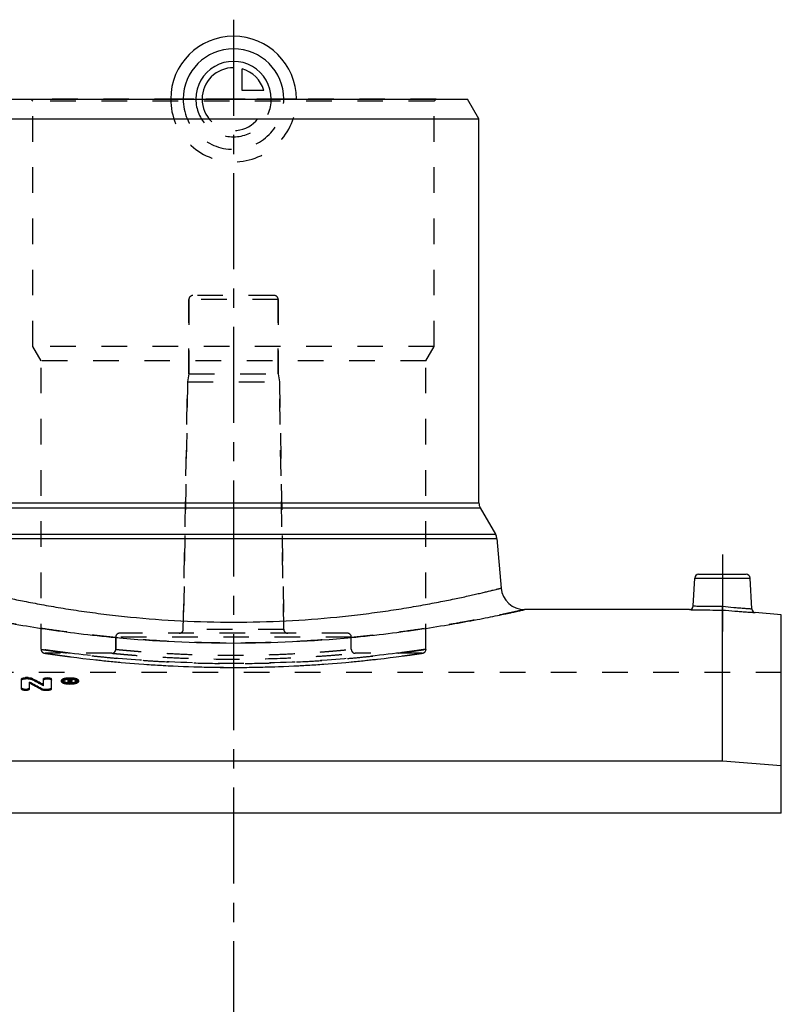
# Model space of a CAD drawing. Header units: millimetres. Extents: x 0 to 1000, y 0 to 1000.
# Tile 3 of 3: x 457 to 650, y 500 to 751. Entities that reach past the tile are written whole.
import ezdxf

# ---------------------------------------------------------------- set-up
doc = ezdxf.new("R2010")
doc.units = ezdxf.units.MM
doc.header["$LTSCALE"] = 65.185185
doc.linetypes.add('CENTER', pattern=[0.6, 0.375, -0.075, 0.075, -0.075])
doc.linetypes.add('HIDDEN', pattern=[0.2, 0.1, -0.1])
for name, color, linetype in [('ACHSEN_S', 7, 'CONTINUOUS'), ('FASEN', 7, 'CONTINUOUS'), ('KOERPER', 7, 'CONTINUOUS'), ('KONST.EL_MIT_GEO', 7, 'CONTINUOUS'), ('KURVEN', 7, 'CONTINUOUS')]:
    doc.layers.add(name, color=color, linetype=linetype)

msp = doc.modelspace()

# ---------------------------------------------------------------- linework, layer by layer
at = {"layer": 'ACHSEN_S', "color": 2, "linetype": 'CENTER'}
msp.add_line((511, 750.72), (511, 249.28), dxfattribs=at)
at = {"layer": 'FASEN', "color": 7, "linetype": 'Continuous'}
for p, q in [((451.39, 730.5), (570.61, 730.5)), ((573.5, 725.5), (570.61, 730.5)), ((448.5, 725.5), (573.5, 725.5)), ((650.5, 599.19), (643.87, 599.77)), ((650.5, 548.65), (650.5, 599.19)), ((635.5, 561.89), (386.5, 561.89)), ((650.5, 560.73), (635.5, 561.89))]:
    msp.add_line(p, q, dxfattribs=at)
at = {"layer": 'KOERPER', "color": 7, "linetype": 'Continuous'}
for p, q in [((573.5, 627.67), (573.5, 725.5)), ((627.08, 600.5), (585.13, 600.5)), ((650.5, 548.65), (371.5, 548.65))]:
    msp.add_line(p, q, dxfattribs=at)
at = {"layer": 'KOERPER', "color": 8, "linetype": 'HIDDEN'}
for p, q in [((499.65, 660.5), (499.65, 679.5)), ((522.35, 660.5), (522.35, 679.5)), ((499.65, 660.5), (499.3, 658.5)), ((499.65, 660.5), (522.35, 660.5)), ((522.35, 660.5), (522.7, 658.5)), ((498.2, 595.48), (499.3, 658.5)), ((499.3, 658.5), (522.7, 658.5)), ((523.8, 595.48), (522.7, 658.5)), ((481, 590.39), (481, 593.5)), ((541, 590.39), (541, 593.5)), ((480, 589.39), (463, 589.39)), ((559, 589.39), (542, 589.39)), ((650.5, 584.5), (371.5, 584.5)), ((650.5, 548.65), (650.5, 584.5))]:
    msp.add_line(p, q, dxfattribs=at)
at = {"layer": 'KOERPER', "color": 2, "linetype": 'CENTER'}
msp.add_line((635.5, 614.5), (635.5, 594.89), dxfattribs=at)
at = {"layer": 'KONST.EL_MIT_GEO', "color": 8, "linetype": 'HIDDEN'}
for p, q in [((459.9, 730), (459.4, 730.5)), ((562.6, 730.5), (459.4, 730.5)), ((459.9, 667.5), (459.9, 730)), ((562.1, 730), (459.9, 730)), ((562.1, 730), (562.6, 730.5)), ((562.1, 667.5), (562.1, 730)), ((499.65, 679.5), (499.65, 660.5)), ((522.35, 679.5), (499.65, 679.5)), ((521.35, 680.5), (500.65, 680.5)), ((522.35, 679.5), (522.35, 660.5)), ((462, 663.86), (459.9, 667.5)), ((562.1, 667.5), (459.9, 667.5)), ((560, 663.86), (562.1, 667.5)), ((462, 590.39), (462, 663.86)), ((560, 663.86), (462, 663.86)), ((560, 590.39), (560, 663.86)), ((499.3, 658.5), (498.2, 595.48)), ((522.7, 658.5), (523.8, 595.48)), ((540, 594.5), (482, 594.5)), ((523.8, 595.48), (498.2, 595.48)), ((481, 593.5), (481, 590.39)), ((541, 593.5), (481, 593.5)), ((462.85, 589.41), (463.78, 589.27)), ((463.78, 589.27), (465.58, 589.01)), ((557.61, 589.18), (559.15, 589.41)), ((465.58, 589.01), (467.1, 588.8)), ((467.1, 588.8), (468.93, 588.55)), ((468.93, 588.55), (471.07, 588.28)), ((471.07, 588.28), (472.66, 588.08)), ((472.66, 588.08), (474.37, 587.88)), ((474.37, 587.88), (476.21, 587.68)), ((476.21, 587.68), (478.16, 587.47)), ((478.16, 587.47), (480.21, 587.27)), ((480.21, 587.27), (482.36, 587.07)), ((482.36, 587.07), (484.6, 586.88)), ((539.64, 587.07), (541.79, 587.27)), ((541.79, 587.27), (543.84, 587.47)), ((543.84, 587.47), (545.79, 587.68)), ((545.79, 587.68), (547.63, 587.88)), ((547.63, 587.88), (549.34, 588.08)), ((549.34, 588.08), (550.93, 588.28)), ((550.93, 588.28), (552.39, 588.46)), ((552.39, 588.46), (554.33, 588.72)), ((554.33, 588.72), (555.95, 588.94)), ((555.95, 588.94), (557.61, 589.18)), ((514.4, 585.8), (515.75, 585.82)), ((519.79, 585.91), (521.12, 585.94)), ((523.77, 586.04), (525.08, 586.09)), ((525.08, 586.09), (526.37, 586.15)), ((528.93, 586.29), (530.19, 586.36)), ((458.03, 582.89), (458.03, 583.18)), ((458.69, 582.89), (458.03, 582.89)), ((458.69, 582.89), (458.69, 583.18)), ((459.53, 582.74), (459.53, 583.03)), ((467.7, 582.19), (467.7, 582.47)), ((469.27, 582.57), (468.85, 582.57)), ((468.85, 581.8), (468.85, 581.94)), ((469.18, 581.8), (468.85, 581.8)), ((469.18, 582.41), (469.18, 582.52)), ((469.27, 582.46), (469.18, 582.46)), ((469.27, 582.23), (469.18, 582.23)), ((469.18, 581.8), (469.18, 581.92)), ((469.27, 582.74), (469.27, 582.85)), ((469.27, 582.23), (469.27, 582.52)), ((469.5, 581.8), (469.5, 581.92)), ((469.84, 581.8), (469.5, 581.8)), ((469.51, 582.32), (469.51, 582.6)), ((469.6, 582.16), (469.6, 582.44)), ((469.84, 581.8), (469.84, 581.94)), ((471, 582.19), (471, 582.47)), ((462.62, 581.09), (462.62, 581.37))]:
    msp.add_line(p, q, dxfattribs=at)
at = {"layer": 'KONST.EL_MIT_GEO', "color": 7, "linetype": 'Continuous'}
for p, q in [((448.5, 627.67), (573.5, 627.67)), ((448.17, 626.42), (573.83, 626.42)), ((573.83, 626.42), (577.72, 619.69)), ((444.28, 619.69), (577.72, 619.69)), ((443.95, 618.65), (578.05, 618.65)), ((578.05, 618.65), (579.16, 605.98)), ((629.45, 609.5), (641.55, 609.5)), ((628.08, 601.45), (628.45, 608.55)), ((628.45, 608.55), (642.55, 608.55)), ((642.96, 600.71), (642.55, 608.55)), ((635.5, 561.89), (635.5, 600.39)), ((457.04, 580.26), (457.04, 582.85)), ((458.69, 583.18), (458.03, 583.18)), ((459.02, 580.26), (459.02, 582.06)), ((462.62, 581.37), (462.62, 582.85)), ((464.61, 580.26), (464.61, 582.85)), ((467.2, 582.19), (467.2, 582.47)), ((468.85, 581.94), (468.85, 582.85)), ((469.27, 582.85), (468.85, 582.85)), ((469.18, 582.08), (468.85, 582.08)), ((469.18, 582.52), (469.18, 582.74)), ((469.27, 582.74), (469.18, 582.74)), ((469.27, 582.52), (469.18, 582.52)), ((469.18, 581.92), (469.18, 582.41)), ((469.29, 582.41), (469.18, 582.41)), ((469.29, 582.12), (469.18, 582.12)), ((469.27, 582.52), (469.27, 582.74)), ((469.29, 582.12), (469.29, 582.41)), ((469.5, 581.92), (469.5, 582.08)), ((469.84, 582.08), (469.5, 582.08)), ((469.51, 582.6), (469.51, 582.66)), ((469.84, 581.94), (469.84, 582.08)), ((469.85, 582.32), (469.85, 582.66)), ((471.5, 582.19), (471.5, 582.47)), ((462.11, 580.07), (462.11, 580.36)), ((462.95, 579.91), (462.95, 580.19)), ((463.61, 580.19), (462.95, 580.19)), ((463.61, 579.91), (462.95, 579.91)), ((463.61, 579.91), (463.61, 580.19))]:
    msp.add_line(p, q, dxfattribs=at)
at = {"layer": 'KONST.EL_MIT_GEO', "color": 8, "linetype": 'HIDDEN'}
for points in [[(484.6, 586.88), (485.76, 586.78), (486.93, 586.69), (488.13, 586.6), (489.34, 586.52), (490.56, 586.44), (491.81, 586.36), (493.07, 586.29), (494.34, 586.22), (495.63, 586.15), (496.92, 586.09), (498.23, 586.04), (499.55, 585.99), (500.88, 585.94), (502.21, 585.91), (503.55, 585.87), (504.9, 585.84), (506.25, 585.82), (507.6, 585.8), (508.96, 585.79), (510.32, 585.78), (511.68, 585.78), (513.04, 585.79), (514.4, 585.8)], [(533.87, 586.6), (535.07, 586.69), (536.24, 586.78)], [(536.24, 586.78), (537.4, 586.88), (539.64, 587.07)], [(515.75, 585.82), (517.1, 585.84), (518.45, 585.87), (519.79, 585.91)], [(521.12, 585.94), (522.45, 585.99), (523.77, 586.04)], [(526.37, 586.15), (527.66, 586.22), (528.93, 586.29)], [(530.19, 586.36), (531.44, 586.44), (532.66, 586.52), (533.87, 586.6)]]:
    msp.add_lwpolyline(points, dxfattribs=at)
for centre, radius, start, end in [((500.65, 679.5), 1, 90, 180), ((521.35, 679.5), 1, 0, 90), ((482, 593.5), 1, 90, 180), ((497.2, 595.5), 1, 270, 359), ((524.8, 595.5), 1, 181, 270), ((540, 593.5), 1, 0, 90), ((463, 590.39), 1, 180, 269.9999), ((480, 590.39), 1, 269.9999, 0), ((542, 590.39), 1, 180, 270.0001), ((559, 590.39), 1, 270.0001, 0), ((368.27, 408.71), 196.51, 61.3068, 62.3292), ((469.33, 578.07), 4.66, 93.2821, 95.9073), ((469.35, 577.9), 4.84, 91.8997, 93.2907), ((469.35, 577.7), 5.03, 89.3154, 91.893), ((469.35, 577.78), 4.96, 86.7006, 89.3371), ((469.38, 583.09), 0.955, 283.2496, 285.5407), ((469.37, 578.03), 4.7, 85.3208, 86.6922), ((469.55, 582.6), 0.435, 294.227, 297.4286), ((469.38, 578.15), 4.58, 84.3594, 85.3184)]:
    msp.add_arc(centre, radius, start, end, dxfattribs=at)
at = {"layer": 'KONST.EL_MIT_GEO', "color": 7, "linetype": 'Continuous'}
for centre, radius, start, end in [((576, 627.67), 2.5, 180, 210), ((575.56, 618.44), 2.5, 5, 30), ((629.45, 608.5), 1, 90, 177), ((641.55, 608.5), 1, 3, 90), ((585.13, 606.5), 6, 185, 270), ((627.08, 601.5), 1, 269.9995, 357), ((643.96, 600.76), 1, 183, 265.0005), ((511, 912.05), 320.05, 264.6195, 275.3805), ((364.24, 406.03), 199.92, 60.688, 61.6989), ((364.28, 405.66), 199.98, 60.7108, 61.7211), ((368.24, 409.08), 196.45, 61.2843, 62.3072), ((469.34, 587.76), 6.01, 264.8053, 267.4457), ((469.34, 586.54), 4.63, 265.1728, 266.5747), ((469.35, 586.73), 4.81, 266.5784, 269.3087), ((469.35, 588.01), 6.26, 267.4175, 273.8689), ((469.27, 581.09), 1.76, 88.3578, 89.9815), ((469.27, 583.28), 0.759, 270.0605, 272.0687), ((469.35, 586.76), 4.85, 269.2947, 272.0335), ((469.27, 581.12), 1.73, 86.7323, 88.3621), ((469.28, 581.26), 1.59, 83.2685, 86.7655), ((469.36, 586.64), 4.72, 272.0384, 273.4213), ((469.37, 586.44), 4.53, 273.404, 276.2436)]:
    msp.add_arc(centre, radius, start, end, dxfattribs=at)
for centre, major_axis, start_param, end_param in [((469.5, 278.5), (-25.07, 322.26), -0.358619, -0.355621), ((469.5, 278.5), (-25.05, 321.96), -0.357541, -0.355621), ((469.84, 278.5), (-25.07, 322.26), 5.924566, 5.927895)]:
    msp.add_ellipse(centre, major_axis=major_axis, ratio=0.207588, start_param=start_param, end_param=end_param, dxfattribs=at)
at = {"layer": 'KONST.EL_MIT_GEO', "color": 8, "linetype": 'HIDDEN'}
for centre, end_param in [((469.5, 278.5), -0.357541), ((469.84, 278.5), -0.35529)]:
    msp.add_ellipse(centre, major_axis=(-25.05, 321.96), ratio=0.207588, start_param=-0.358619, end_param=end_param, dxfattribs=at)
at = {"layer": 'KONST.EL_MIT_GEO', "color": 7, "linetype": 'Continuous'}
for points, knots in [([(442.84, 605.98), (442.85, 605.97), (442.87, 605.97), (442.89, 605.96), (442.95, 605.95), (443.04, 605.93), (443.18, 605.89), (443.37, 605.85), (443.59, 605.79), (443.86, 605.72), (444.29, 605.62), (444.93, 605.46), (445.82, 605.24), (446.86, 605), (448.06, 604.71), (449.4, 604.4), (451.49, 603.93), (454.44, 603.29), (458.38, 602.49), (462.83, 601.65), (467.74, 600.81), (473.07, 600), (478.78, 599.25), (486.98, 598.34), (497.76, 597.53), (511, 597.2), (524.24, 597.53), (535.02, 598.34), (543.22, 599.25), (548.93, 600), (554.26, 600.81), (559.17, 601.65), (563.62, 602.49), (567.56, 603.29), (570.51, 603.93), (572.6, 604.4), (573.94, 604.71), (575.14, 605), (576.18, 605.24), (577.07, 605.46), (577.71, 605.62), (578.14, 605.72), (578.41, 605.79), (578.63, 605.85), (578.82, 605.89), (578.96, 605.93), (579.05, 605.95), (579.11, 605.96), (579.13, 605.97), (579.15, 605.98), (579.16, 605.98), (579.16, 605.98)], [0, 0, 0, 0, 0.000153, 0.000345, 0.000613, 0.001378, 0.002449, 0.003825, 0.005503, 0.007484, 0.009765, 0.015222, 0.021857, 0.02965, 0.038578, 0.048615, 0.059734, 0.085091, 0.114387, 0.147331, 0.183611, 0.222895, 0.264829, 0.309033, 0.402588, 0.5, 0.597412, 0.690967, 0.735171, 0.777105, 0.816389, 0.852669, 0.885613, 0.914909, 0.940266, 0.951385, 0.961422, 0.97035, 0.978143, 0.984778, 0.990235, 0.992516, 0.994497, 0.996175, 0.997551, 0.998622, 0.999387, 0.999655, 0.999847, 0.999962, 1, 1, 1, 1]), ([(436.87, 600.5), (436.88, 600.5), (436.95, 600.48), (437.09, 600.45), (437.34, 600.39), (437.68, 600.32), (438.12, 600.22), (438.89, 600.05), (440.09, 599.78), (441.81, 599.42), (443.88, 598.98), (446.3, 598.49), (450.18, 597.73), (455.78, 596.72), (463.33, 595.51), (471.85, 594.35), (477.85, 593.7), (480.99, 593.4)], [0, 0, 0, 0, 0.001121, 0.00448, 0.010073, 0.017888, 0.027912, 0.040125, 0.071028, 0.110381, 0.157912, 0.213311, 0.276227, 0.423062, 0.595097, 0.788708, 1, 1, 1, 1]), ([(541.01, 593.4), (544.15, 593.7), (550.15, 594.35), (558.67, 595.51), (566.22, 596.72), (571.82, 597.73), (575.7, 598.49), (578.12, 598.98), (580.19, 599.42), (581.91, 599.78), (583.11, 600.05), (583.88, 600.22), (584.32, 600.32), (584.66, 600.39), (584.91, 600.45), (585.05, 600.48), (585.12, 600.5), (585.13, 600.5)], [0, 0, 0, 0, 0.211292, 0.404903, 0.576938, 0.723773, 0.786689, 0.842088, 0.889619, 0.928972, 0.959875, 0.972088, 0.982112, 0.989927, 0.99552, 0.998879, 1, 1, 1, 1]), ([(627.08, 600.5), (627.09, 600.5), (627.15, 600.5), (627.27, 600.5), (627.47, 600.49), (627.75, 600.48), (628.1, 600.47), (628.71, 600.46), (629.63, 600.44), (630.89, 600.42), (632.87, 600.4), (634.43, 600.39), (635.5, 600.39)], [0, 0, 0, 0, 0.004829, 0.019265, 0.043168, 0.076303, 0.118343, 0.168874, 0.293361, 0.444931, 0.61774, 1, 1, 1, 1]), ([(628.08, 601.45), (628.13, 601.44), (628.32, 601.44), (628.73, 601.43), (629.42, 601.41), (630.33, 601.39), (631.45, 601.37), (633.21, 601.35), (634.59, 601.34), (635.54, 601.34)], [0, 0, 0, 0, 0.019234, 0.076193, 0.168679, 0.293122, 0.444718, 0.617618, 1, 1, 1, 1]), ([(635.5, 600.39), (635.5, 600.48), (635.52, 600.8), (635.53, 601.12), (635.54, 601.34)], [0, 0, 0, 0, 0.299204, 1, 1, 1, 1]), ([(635.5, 600.39), (636.57, 600.3), (638.11, 600.17), (640.09, 600.02), (641.34, 599.93), (642.25, 599.87), (642.86, 599.83), (643.21, 599.81), (643.48, 599.79), (643.68, 599.78), (643.8, 599.77), (643.86, 599.77), (643.87, 599.77)], [0, 0, 0, 0, 0.382314, 0.555083, 0.706628, 0.831111, 0.881645, 0.923688, 0.956826, 0.980732, 0.99517, 1, 1, 1, 1]), ([(635.54, 601.34), (636.48, 601.24), (637.86, 601.12), (639.6, 600.97), (640.71, 600.88), (641.63, 600.81), (642.25, 600.76), (642.62, 600.74), (642.81, 600.72), (642.91, 600.72), (642.96, 600.71)], [0, 0, 0, 0, 0.382282, 0.55513, 0.706728, 0.831212, 0.923751, 0.956866, 0.980751, 1, 1, 1, 1]), ([(457.04, 582.85), (457.04, 582.9), (457.11, 582.98), (457.22, 583.04), (457.39, 583.11), (457.67, 583.16), (457.91, 583.18), (458.03, 583.18)], [0, 0, 0, 0, 0.133034, 0.231104, 0.352231, 0.652759, 1, 1, 1, 1]), ([(458.69, 583.18), (458.85, 583.18), (459.14, 583.16), (459.42, 583.08), (459.53, 583.03)], [0, 0, 0, 0, 0.561391, 1, 1, 1, 1]), ([(462.62, 582.85), (462.62, 582.9), (462.69, 582.98), (462.8, 583.04), (462.97, 583.11), (463.25, 583.16), (463.61, 583.19), (463.98, 583.16), (464.25, 583.11), (464.43, 583.04), (464.54, 582.98), (464.61, 582.9), (464.61, 582.85)], [0, 0, 0, 0, 0.066519, 0.115533, 0.176092, 0.326371, 0.499995, 0.673623, 0.823901, 0.884466, 0.933481, 1, 1, 1, 1]), ([(467.2, 582.47), (467.2, 582.52), (467.24, 582.63), (467.38, 582.76), (467.58, 582.88), (467.85, 582.98), (468.17, 583.07), (468.68, 583.15), (469.35, 583.19), (470.03, 583.15), (470.53, 583.07), (470.86, 582.98), (471.12, 582.88), (471.33, 582.76), (471.46, 582.63), (471.5, 582.52), (471.5, 582.47)], [0, 0, 0, 0, 0.030422, 0.068325, 0.117194, 0.177501, 0.248161, 0.327215, 0.5, 0.672784, 0.751838, 0.822498, 0.882805, 0.931675, 0.969578, 1, 1, 1, 1]), ([(468.79, 581.77), (468.58, 581.79), (468.19, 581.85), (467.74, 581.98), (467.46, 582.12), (467.29, 582.25), (467.2, 582.38), (467.2, 582.47)], [0, 0, 0, 0, 0.352804, 0.645677, 0.762953, 0.85942, 1, 1, 1, 1]), ([(471.5, 582.19), (471.5, 582.14), (471.46, 582.03), (471.33, 581.89), (471.12, 581.77), (470.86, 581.67), (470.53, 581.58), (470.03, 581.49), (469.35, 581.45), (468.67, 581.49), (468.17, 581.58), (467.85, 581.67), (467.58, 581.77), (467.38, 581.89), (467.24, 582.03), (467.2, 582.14), (467.2, 582.19)], [0, 0, 0, 0, 0.030453, 0.069078, 0.118314, 0.177894, 0.248079, 0.328037, 0.49996, 0.67236, 0.752219, 0.822091, 0.881729, 0.931192, 0.969746, 1, 1, 1, 1]), ([(471, 582.47), (471, 582.55), (470.9, 582.68), (470.72, 582.78), (470.51, 582.87), (470.26, 582.93), (469.87, 583), (469.35, 583.03), (468.83, 583), (468.44, 582.93), (468.2, 582.87), (467.99, 582.78), (467.81, 582.68), (467.7, 582.55), (467.7, 582.47)], [0, 0, 0, 0, 0.066861, 0.115903, 0.176417, 0.247333, 0.326661, 0.500004, 0.673339, 0.752667, 0.823581, 0.88411, 0.933134, 1, 1, 1, 1]), ([(467.72, 582.39), (467.72, 582.38), (467.77, 582.3), (467.84, 582.25), (467.89, 582.21)], [0, 0, 0, 0, 0.211054, 1, 1, 1, 1]), ([(467.9, 582.45), (467.88, 582.44), (467.83, 582.4), (467.78, 582.36), (467.76, 582.33)], [0, 0, 0, 0, 0.27657, 1, 1, 1, 1]), ([(467.89, 582.21), (468.03, 582.13), (468.38, 582.01), (468.74, 581.95), (468.95, 581.93)], [0, 0, 0, 0, 0.431321, 1, 1, 1, 1]), ([(468.85, 582.71), (468.67, 582.69), (468.34, 582.63), (468.02, 582.52), (467.9, 582.45)], [0, 0, 0, 0, 0.571971, 1, 1, 1, 1]), ([(469.45, 582.72), (469.44, 582.72), (469.38, 582.74), (469.32, 582.74), (469.27, 582.74)], [0, 0, 0, 0, 0.215809, 1, 1, 1, 1]), ([(469.37, 582.52), (469.38, 582.53), (469.43, 582.53), (469.47, 582.55), (469.49, 582.57)], [0, 0, 0, 0, 0.303849, 1, 1, 1, 1]), ([(469.5, 582.69), (469.5, 582.69), (469.48, 582.7), (469.47, 582.71), (469.45, 582.72)], [0, 0, 0, 0, 0.205394, 1, 1, 1, 1]), ([(469.46, 582.84), (469.52, 582.84), (469.61, 582.82), (469.74, 582.78), (469.84, 582.71), (469.85, 582.66)], [0, 0, 0, 0, 0.358843, 0.653442, 1, 1, 1, 1]), ([(469.51, 582.59), (469.51, 582.59), (469.51, 582.59), (469.51, 582.6), (469.51, 582.6)], [0, 0, 0, 0, 0.505703, 1, 1, 1, 1]), ([(469.73, 582.49), (469.72, 582.48), (469.68, 582.46), (469.64, 582.45), (469.6, 582.44)], [0, 0, 0, 0, 0.226106, 1, 1, 1, 1]), ([(469.83, 582.55), (469.82, 582.55), (469.8, 582.52), (469.76, 582.5), (469.73, 582.49)], [0, 0, 0, 0, 0.205551, 1, 1, 1, 1]), ([(469.83, 582.27), (469.82, 582.27), (469.8, 582.24), (469.78, 582.22), (469.75, 582.21)], [0, 0, 0, 0, 0.211836, 1, 1, 1, 1]), ([(471.5, 582.47), (471.5, 582.38), (471.4, 582.23), (471.21, 582.11), (470.91, 581.96), (470.42, 581.83), (470, 581.78), (469.77, 581.76)], [0, 0, 0, 0, 0.138537, 0.235281, 0.353405, 0.648131, 1, 1, 1, 1]), ([(470.81, 582.45), (470.68, 582.52), (470.36, 582.64), (470.02, 582.69), (469.83, 582.71)], [0, 0, 0, 0, 0.428313, 1, 1, 1, 1]), ([(469.86, 581.94), (470.05, 581.96), (470.37, 582.02), (470.69, 582.14), (470.81, 582.21)], [0, 0, 0, 0, 0.56678, 1, 1, 1, 1]), ([(470.95, 582.33), (470.94, 582.34), (470.9, 582.38), (470.85, 582.42), (470.81, 582.45)], [0, 0, 0, 0, 0.223066, 1, 1, 1, 1]), ([(470.81, 582.21), (470.83, 582.23), (470.9, 582.27), (470.96, 582.34), (470.99, 582.39)], [0, 0, 0, 0, 0.29542, 1, 1, 1, 1]), ([(459.02, 580.54), (459.02, 580.49), (458.96, 580.41), (458.85, 580.34), (458.67, 580.27), (458.4, 580.21), (458.03, 580.18), (457.67, 580.21), (457.39, 580.27), (457.21, 580.34), (457.1, 580.41), (457.04, 580.49), (457.04, 580.54)], [0, 0, 0, 0, 0.06893, 0.118375, 0.178918, 0.328151, 0.499995, 0.671843, 0.821076, 0.881623, 0.931071, 1, 1, 1, 1]), ([(459.02, 580.26), (459.02, 580.21), (458.96, 580.13), (458.85, 580.06), (458.67, 579.99), (458.4, 579.93), (458.03, 579.9), (457.67, 579.93), (457.39, 579.99), (457.22, 580.06), (457.1, 580.13), (457.04, 580.21), (457.04, 580.26)], [0, 0, 0, 0, 0.070053, 0.119095, 0.178603, 0.329527, 0.499899, 0.671723, 0.821223, 0.880819, 0.930357, 1, 1, 1, 1]), ([(462.95, 580.19), (462.79, 580.19), (462.51, 580.22), (462.22, 580.29), (462.11, 580.36)], [0, 0, 0, 0, 0.559865, 1, 1, 1, 1]), ([(462.95, 579.91), (462.79, 579.91), (462.51, 579.94), (462.22, 580.01), (462.11, 580.07)], [0, 0, 0, 0, 0.559804, 1, 1, 1, 1]), ([(464.61, 580.54), (464.61, 580.49), (464.54, 580.41), (464.43, 580.34), (464.26, 580.27), (463.98, 580.21), (463.74, 580.19), (463.61, 580.19)], [0, 0, 0, 0, 0.137856, 0.236788, 0.357881, 0.656319, 1, 1, 1, 1]), ([(464.61, 580.26), (464.61, 580.21), (464.54, 580.13), (464.43, 580.06), (464.25, 579.99), (463.98, 579.93), (463.74, 579.91), (463.61, 579.91)], [0, 0, 0, 0, 0.138009, 0.236751, 0.358629, 0.656222, 1, 1, 1, 1])]:
    msp.add_open_spline(points, degree=3, knots=knots, dxfattribs=at)
at = {"layer": 'KONST.EL_MIT_GEO', "color": 8, "linetype": 'HIDDEN'}
for points, knots in [([(585.13, 600.5), (585.13, 600.5), (585.1, 600.49), (585.03, 600.48), (584.92, 600.45), (584.67, 600.4), (584.26, 600.3), (583.63, 600.16), (582.82, 599.98), (581.84, 599.77), (580.69, 599.52), (578.82, 599.13), (576.09, 598.57), (572.34, 597.84), (568.02, 597.04), (563.15, 596.22), (557.79, 595.39), (549.8, 594.3), (538.98, 593.13), (525.27, 592.21), (511, 591.88), (496.73, 592.21), (483.02, 593.13), (472.2, 594.3), (464.21, 595.39), (458.85, 596.22), (453.98, 597.04), (449.66, 597.84), (445.91, 598.57), (443.18, 599.13), (441.31, 599.52), (440.16, 599.77), (439.18, 599.98), (438.37, 600.16), (437.74, 600.3), (437.33, 600.4), (437.08, 600.45), (436.96, 600.48), (436.9, 600.5), (436.87, 600.5)], [0, 0, 0, 0, 0.000156, 0.000622, 0.001398, 0.002484, 0.005581, 0.009903, 0.015433, 0.022155, 0.030046, 0.039081, 0.060467, 0.086061, 0.115575, 0.148698, 0.185097, 0.224422, 0.310362, 0.403367, 0.5, 0.596633, 0.689638, 0.775578, 0.814903, 0.851302, 0.884425, 0.913939, 0.939533, 0.960919, 0.969954, 0.977845, 0.984567, 0.990097, 0.994419, 0.997516, 0.998602, 0.999378, 1, 1, 1, 1]), ([(635.5, 600.39), (635.5, 600.48), (635.52, 600.8), (635.53, 601.12), (635.54, 601.34)], [0, 0, 0, 0, 0.299204, 1, 1, 1, 1]), ([(462, 590.39), (462, 590.39), (462.03, 590.39), (462.07, 590.38), (462.14, 590.37), (462.25, 590.36), (462.38, 590.34), (462.61, 590.3), (462.98, 590.25), (463.51, 590.18), (464.15, 590.09), (464.91, 589.98), (466.13, 589.81), (467.93, 589.57), (470.39, 589.26), (473.25, 588.93), (476.46, 588.58), (480.01, 588.23), (483.85, 587.89), (487.96, 587.58), (493.85, 587.2), (501.55, 586.87), (511, 586.74), (520.45, 586.87), (528.15, 587.2), (534.04, 587.58), (538.15, 587.89), (541.99, 588.23), (545.54, 588.58), (548.75, 588.93), (551.61, 589.26), (554.07, 589.57), (555.87, 589.81), (557.09, 589.98), (557.85, 590.09), (558.49, 590.18), (559.02, 590.25), (559.39, 590.3), (559.62, 590.34), (559.75, 590.36), (559.86, 590.37), (559.93, 590.38), (559.97, 590.39), (560, 590.39), (560, 590.39)], [0, 0, 0, 0, 0.000152, 0.000608, 0.001368, 0.002431, 0.003796, 0.005463, 0.009697, 0.01512, 0.021718, 0.029474, 0.038366, 0.059462, 0.084789, 0.114091, 0.147079, 0.183433, 0.222805, 0.264823, 0.309091, 0.402676, 0.5, 0.597324, 0.690909, 0.735177, 0.777195, 0.816567, 0.852921, 0.885909, 0.915211, 0.940538, 0.961634, 0.970526, 0.978282, 0.98488, 0.990303, 0.994537, 0.996204, 0.997569, 0.998632, 0.999392, 0.999848, 1, 1, 1, 1]), ([(469.37, 589.39), (468.8, 589.46), (467.75, 589.6), (466.27, 589.79), (465, 589.97), (464.08, 590.09), (463.46, 590.18), (463.08, 590.24), (462.76, 590.28), (462.49, 590.32), (462.29, 590.35), (462.15, 590.37), (462.07, 590.38), (462.03, 590.39), (462.01, 590.39), (462, 590.39), (462, 590.39)], [0, 0, 0, 0, 0.229227, 0.430395, 0.602465, 0.744532, 0.80407, 0.855837, 0.899761, 0.935779, 0.963847, 0.983922, 0.990953, 0.995978, 0.998994, 1, 1, 1, 1]), ([(463, 589.39), (463.08, 589.38), (463.39, 589.33), (464.08, 589.24), (465.22, 589.07), (466.81, 588.85), (468.82, 588.57), (472.29, 588.13), (477.51, 587.53), (484.68, 586.85), (495.98, 586.05), (511, 585.62), (526.02, 586.05), (537.32, 586.85), (544.49, 587.53), (549.71, 588.13), (553.18, 588.57), (555.19, 588.85), (556.78, 589.07), (557.92, 589.24), (558.61, 589.33), (558.92, 589.38), (559, 589.39)], [0, 0, 0, 0, 0.002439, 0.00973, 0.02179, 0.038485, 0.059634, 0.085013, 0.147384, 0.223133, 0.30937, 0.5, 0.69063, 0.776867, 0.852616, 0.914987, 0.940366, 0.961515, 0.97821, 0.99027, 0.997561, 1, 1, 1, 1]), ([(552.63, 589.39), (546.72, 588.66), (532.87, 587.29), (511, 586.5), (489.13, 587.29), (475.28, 588.66), (469.37, 589.39)], [0, 0, 0, 0, 0.214208, 0.5, 0.785792, 1, 1, 1, 1]), ([(480, 589.39), (480.05, 589.39), (480.25, 589.37), (480.7, 589.33), (481.44, 589.26), (482.46, 589.17), (483.76, 589.05), (486, 588.87), (489.37, 588.62), (494.01, 588.33), (501.31, 588), (511, 587.82), (520.69, 588), (527.99, 588.33), (532.63, 588.62), (536.43, 588.9), (539.02, 589.12), (540.56, 589.26), (541.3, 589.33), (541.75, 589.37), (541.95, 589.39), (542, 589.39)], [0, 0, 0, 0, 0.002425, 0.009676, 0.021675, 0.038299, 0.059377, 0.084695, 0.146999, 0.222773, 0.309104, 0.5, 0.690896, 0.777227, 0.853001, 0.915305, 0.9617, 0.978325, 0.990324, 0.997575, 1, 1, 1, 1]), ([(481, 590.39), (481, 590.39), (481.02, 590.39), (481.04, 590.39), (481.09, 590.39), (481.18, 590.38), (481.35, 590.36), (481.6, 590.33), (481.92, 590.3), (482.32, 590.27), (482.78, 590.22), (483.53, 590.15), (484.63, 590.05), (486.14, 589.92), (487.88, 589.78), (489.85, 589.64), (492.03, 589.49), (495.27, 589.3), (499.66, 589.09), (505.22, 588.93), (511, 588.87), (516.78, 588.93), (522.34, 589.09), (526.73, 589.3), (529.97, 589.49), (532.15, 589.64), (534.12, 589.78), (535.86, 589.92), (537.37, 590.05), (538.47, 590.15), (539.22, 590.22), (539.68, 590.27), (540.08, 590.3), (540.4, 590.33), (540.65, 590.36), (540.82, 590.38), (540.91, 590.39), (540.96, 590.39), (540.98, 590.39), (541, 590.39), (541, 590.39)], [0, 0, 0, 0, 0.000151, 0.000605, 0.001361, 0.002418, 0.005436, 0.009649, 0.015048, 0.021618, 0.029342, 0.038202, 0.059236, 0.084509, 0.113772, 0.146741, 0.183096, 0.222489, 0.308858, 0.402557, 0.5, 0.597443, 0.691142, 0.777511, 0.816904, 0.853259, 0.886228, 0.915491, 0.940764, 0.961798, 0.970658, 0.978382, 0.984952, 0.990351, 0.994564, 0.997582, 0.998639, 0.999395, 0.999849, 1, 1, 1, 1]), ([(560, 590.39), (560, 590.39), (559.99, 590.39), (559.97, 590.39), (559.93, 590.38), (559.85, 590.37), (559.71, 590.35), (559.51, 590.32), (559.24, 590.28), (558.92, 590.24), (558.54, 590.18), (557.92, 590.09), (557, 589.97), (555.73, 589.79), (554.25, 589.6), (553.2, 589.46), (552.63, 589.39)], [0, 0, 0, 0, 0.001006, 0.004022, 0.009047, 0.016078, 0.036153, 0.064221, 0.100239, 0.144163, 0.19593, 0.255468, 0.397535, 0.569605, 0.770773, 1, 1, 1, 1]), ([(457.04, 582.57), (457.04, 582.62), (457.11, 582.7), (457.22, 582.76), (457.39, 582.83), (457.67, 582.88), (457.91, 582.89), (458.03, 582.89)], [0, 0, 0, 0, 0.13322, 0.23113, 0.353067, 0.652745, 1, 1, 1, 1]), ([(458.69, 582.89), (458.85, 582.89), (459.14, 582.87), (459.42, 582.8), (459.53, 582.74)], [0, 0, 0, 0, 0.561278, 1, 1, 1, 1]), ([(462.62, 582.57), (462.62, 582.62), (462.69, 582.7), (462.8, 582.76), (462.98, 582.83), (463.25, 582.88), (463.62, 582.9), (463.98, 582.88), (464.25, 582.83), (464.43, 582.76), (464.54, 582.7), (464.61, 582.62), (464.61, 582.57)], [0, 0, 0, 0, 0.067642, 0.11627, 0.175805, 0.327786, 0.499898, 0.673476, 0.824017, 0.883638, 0.932759, 1, 1, 1, 1]), ([(467.2, 582.19), (467.2, 582.24), (467.24, 582.35), (467.38, 582.48), (467.58, 582.6), (467.85, 582.7), (468.17, 582.78), (468.68, 582.87), (469.35, 582.91), (470.03, 582.87), (470.53, 582.78), (470.86, 582.7), (471.12, 582.6), (471.33, 582.48), (471.46, 582.34), (471.5, 582.24), (471.5, 582.19)], [0, 0, 0, 0, 0.030415, 0.068891, 0.117986, 0.177487, 0.247672, 0.327712, 0.49996, 0.672685, 0.752625, 0.822497, 0.882055, 0.931376, 0.969782, 1, 1, 1, 1]), ([(467.7, 582.19), (467.7, 582.15), (467.73, 582.07), (467.83, 581.96), (467.99, 581.87), (468.29, 581.75), (468.75, 581.66), (469.35, 581.62), (469.96, 581.66), (470.42, 581.75), (470.71, 581.87), (470.87, 581.96), (470.97, 582.06), (471, 582.15), (471, 582.19)], [0, 0, 0, 0, 0.030365, 0.068933, 0.118235, 0.177842, 0.327515, 0.500102, 0.671714, 0.822162, 0.881733, 0.93068, 0.969367, 1, 1, 1, 1]), ([(469.27, 582.57), (469.34, 582.57), (469.48, 582.56), (469.66, 582.52), (469.79, 582.47), (469.85, 582.41), (469.85, 582.38)], [0, 0, 0, 0, 0.345314, 0.647, 0.865734, 1, 1, 1, 1]), ([(469.41, 582.44), (469.4, 582.45), (469.35, 582.46), (469.31, 582.46), (469.27, 582.46)], [0, 0, 0, 0, 0.235838, 1, 1, 1, 1]), ([(469.27, 582.23), (469.33, 582.23), (469.41, 582.24), (469.49, 582.28), (469.51, 582.3), (469.51, 582.32)], [0, 0, 0, 0, 0.645243, 0.868097, 1, 1, 1, 1]), ([(469.48, 582.42), (469.48, 582.42), (469.46, 582.43), (469.43, 582.44), (469.41, 582.44)], [0, 0, 0, 0, 0.211789, 1, 1, 1, 1]), ([(469.73, 582.2), (469.73, 582.2), (469.7, 582.19), (469.66, 582.18), (469.64, 582.17)], [0, 0, 0, 0, 0.229155, 1, 1, 1, 1])]:
    msp.add_open_spline(points, degree=3, knots=knots, dxfattribs=at)
at = {"layer": 'KONST.EL_MIT_GEO', "color": 7, "linetype": 'Continuous'}
for points in [[(467.7, 582.47), (467.7, 582.44), (467.71, 582.42), (467.72, 582.39)], [(469.29, 582.52), (469.32, 582.52), (469.34, 582.52), (469.37, 582.52)], [(469.49, 582.57), (469.5, 582.57), (469.51, 582.58), (469.51, 582.59)], [(469.51, 582.66), (469.51, 582.67), (469.51, 582.68), (469.5, 582.69)], [(469.85, 582.6), (469.85, 582.58), (469.84, 582.57), (469.83, 582.55)], [(469.85, 582.32), (469.85, 582.3), (469.84, 582.28), (469.83, 582.27)], [(470.99, 582.39), (471, 582.42), (471, 582.44), (471, 582.47)]]:
    msp.add_open_spline(points, degree=3, dxfattribs=at)
at = {"layer": 'KONST.EL_MIT_GEO', "color": 8, "linetype": 'HIDDEN'}
for points in [[(467.72, 582.27), (467.71, 582.24), (467.7, 582.21), (467.7, 582.19)], [(467.76, 582.33), (467.74, 582.31), (467.73, 582.29), (467.72, 582.27)], [(469.5, 582.4), (469.5, 582.41), (469.49, 582.42), (469.48, 582.42)], [(469.51, 582.38), (469.51, 582.39), (469.51, 582.4), (469.5, 582.4)], [(470.99, 582.26), (470.98, 582.29), (470.96, 582.31), (470.95, 582.33)], [(471, 582.19), (471, 582.21), (471, 582.24), (470.99, 582.26)]]:
    msp.add_open_spline(points, degree=3, dxfattribs=at)
at = {"layer": 'KURVEN', "color": 40, "linetype": 'Continuous'}
for p, q in [((511, 740.1), (511, 730.5)), ((513.2, 732.7), (513.2, 738.19)), ((518.69, 732.7), (513.2, 732.7))]:
    msp.add_line(p, q, dxfattribs=at)
at = {"layer": 'KURVEN', "color": 8, "linetype": 'HIDDEN'}
msp.add_line((527, 730.5), (495, 730.5), dxfattribs=at)
at = {"layer": 'KURVEN', "color": 40, "linetype": 'Continuous'}
for radius, start, end in [(16, 0, 180), (12.8, 0, 180), (9.6, 0, 180.0001), (8, 90, 180.0001), (8, 15.962, 74.038)]:
    msp.add_arc((511, 730.5), radius, start, end, dxfattribs=at)
at = {"layer": 'KURVEN', "color": 8, "linetype": 'HIDDEN'}
for radius, start in [(16, 180), (12.8, 180), (9.6, 180.0001), (8, 180.0001)]:
    msp.add_arc((511, 730.5), radius, start, 360, dxfattribs=at)

doc.saveas('drawing.dxf')
